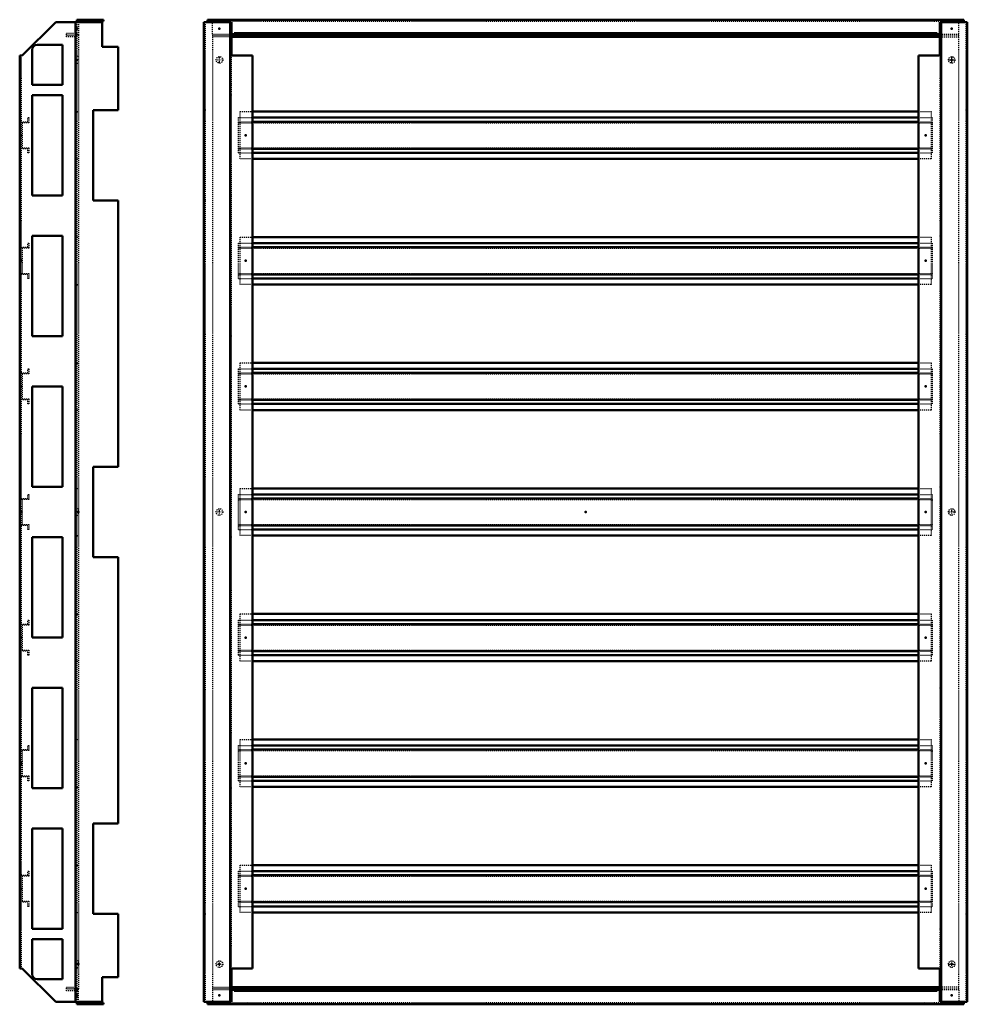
# Model space of a CAD drawing. Header units: millimetres. Extents: x 0 to 2066, y -40 to 1433.
# Tile 2 of 2: x 1123 to 2066, y 183 to 1163. Entities that reach past the tile are written whole.
import ezdxf

# ---------------------------------------------------------------- set-up
doc = ezdxf.new("R2010")
doc.units = ezdxf.units.MM
doc.linetypes.add('Center', pattern=[1.5, 0.45, -0.5, 0.05, -0.5])
doc.linetypes.add('Dashed', pattern=[2, 1, -1])
for name, color, linetype, lineweight in [('2d ConnectionPoints', 7, 'Continuous', 50), ('AM_0', 7, 'Continuous', 50), ('AM_7', 7, 'Center', 25), ('AM_9', 6, 'Dashed', 25)]:
    doc.layers.add(name, color=color, linetype=linetype, lineweight=lineweight)

# ---------------------------------------------------------------- blocks, each defined once
blk = doc.blocks.new('29_AC10080R5_0__P1_1_0_in_AC10080R5_0__1300')
at = {"layer": 'AM_9'}
for p, q in [((1124.3, 1061.9), (1130.8, 1061.9)), ((1131.8, 1060.9), (1125.3, 1060.9)), ((1125.3, 1060.9), (1125.3, 1035.9)), ((1130.8, 1061.9), (1130.8, 1065.9)), ((1130.8, 1065.9), (1131.8, 1065.9)), ((1131.8, 1065.9), (1131.8, 1060.9)), ((1130.8, 1034.9), (1124.3, 1034.9)), ((1125.3, 1035.9), (1131.8, 1035.9)), ((1130.8, 1030.9), (1130.8, 1034.9)), ((1131.8, 1030.9), (1130.8, 1030.9)), ((1131.8, 1035.9), (1131.8, 1030.9))]:
    blk.add_line(p, q, dxfattribs=at)
blk = doc.blocks.new('30_AC10080R5_0__P1_2_0_in_AC10080R5_0__1300')
at = {"layer": 'AM_9'}
for p, q in [((1130.8, 936.9), (1130.8, 940.9)), ((1130.8, 940.9), (1131.8, 940.9)), ((1131.8, 940.9), (1131.8, 935.9)), ((1124.3, 936.9), (1130.8, 936.9)), ((1131.8, 935.9), (1125.3, 935.9)), ((1125.3, 935.9), (1125.3, 910.9)), ((1130.8, 909.9), (1124.3, 909.9)), ((1125.3, 910.9), (1131.8, 910.9)), ((1130.8, 905.9), (1130.8, 909.9)), ((1131.8, 905.9), (1130.8, 905.9)), ((1131.8, 910.9), (1131.8, 905.9))]:
    blk.add_line(p, q, dxfattribs=at)
blk = doc.blocks.new('31_AC10080R5_0__P1_3_0_in_AC10080R5_0__1300')
at = {"layer": 'AM_9'}
for p, q in [((1130.8, 815.9), (1131.8, 815.9)), ((1130.8, 811.9), (1130.8, 815.9)), ((1131.8, 815.9), (1131.8, 810.9)), ((1124.3, 811.9), (1130.8, 811.9)), ((1125.3, 810.9), (1125.3, 785.9)), ((1131.8, 810.9), (1125.3, 810.9)), ((1130.8, 784.9), (1124.3, 784.9)), ((1125.3, 785.9), (1131.8, 785.9)), ((1130.8, 780.9), (1130.8, 784.9)), ((1131.8, 785.9), (1131.8, 780.9)), ((1131.8, 780.9), (1130.8, 780.9))]:
    blk.add_line(p, q, dxfattribs=at)
blk = doc.blocks.new('32_AC10080R5_0__P1_4_0_in_AC10080R5_0__1300')
at = {"layer": 'AM_9'}
for p, q in [((1124.3, 686.9), (1130.8, 686.9)), ((1130.8, 686.9), (1130.8, 690.9)), ((1130.8, 690.9), (1131.8, 690.9)), ((1131.8, 690.9), (1131.8, 685.9)), ((1131.8, 685.9), (1125.3, 685.9)), ((1125.3, 685.9), (1125.3, 660.9)), ((1130.8, 659.9), (1124.3, 659.9)), ((1125.3, 660.9), (1131.8, 660.9)), ((1130.8, 655.9), (1130.8, 659.9)), ((1131.8, 660.9), (1131.8, 655.9)), ((1131.8, 655.9), (1130.8, 655.9))]:
    blk.add_line(p, q, dxfattribs=at)
blk = doc.blocks.new('33_AC10080R5_0__P1_5_0_in_AC10080R5_0__1300')
at = {"layer": 'AM_9'}
for p, q in [((1124.3, 561.9), (1130.8, 561.9)), ((1131.8, 560.9), (1125.3, 560.9)), ((1125.3, 560.9), (1125.3, 535.9)), ((1130.8, 561.9), (1130.8, 565.9)), ((1130.8, 565.9), (1131.8, 565.9)), ((1131.8, 565.9), (1131.8, 560.9)), ((1130.8, 534.9), (1124.3, 534.9)), ((1125.3, 535.9), (1131.8, 535.9)), ((1130.8, 530.9), (1130.8, 534.9)), ((1131.8, 530.9), (1130.8, 530.9)), ((1131.8, 535.9), (1131.8, 530.9))]:
    blk.add_line(p, q, dxfattribs=at)
blk = doc.blocks.new('34_AC10080R5_0__P1_6_0_in_AC10080R5_0__1300')
at = {"layer": 'AM_9'}
for p, q in [((1124.3, 436.9), (1130.8, 436.9)), ((1125.3, 435.9), (1125.3, 410.9)), ((1131.8, 435.9), (1125.3, 435.9)), ((1130.8, 436.9), (1130.8, 440.9)), ((1130.8, 440.9), (1131.8, 440.9)), ((1131.8, 440.9), (1131.8, 435.9)), ((1130.8, 409.9), (1124.3, 409.9)), ((1125.3, 410.9), (1131.8, 410.9)), ((1130.8, 405.9), (1130.8, 409.9)), ((1131.8, 405.9), (1130.8, 405.9)), ((1131.8, 410.9), (1131.8, 405.9))]:
    blk.add_line(p, q, dxfattribs=at)
blk = doc.blocks.new('35_AC10080R5_0__P1_7_0_in_AC10080R5_0__1300')
at = {"layer": 'AM_9'}
for p, q in [((1130.8, 315.9), (1131.8, 315.9)), ((1130.8, 311.9), (1130.8, 315.9)), ((1131.8, 315.9), (1131.8, 310.9)), ((1124.3, 311.9), (1130.8, 311.9)), ((1131.8, 310.9), (1125.3, 310.9)), ((1125.3, 310.9), (1125.3, 285.9)), ((1130.8, 284.9), (1124.3, 284.9)), ((1125.3, 285.9), (1131.8, 285.9)), ((1130.8, 280.9), (1130.8, 284.9)), ((1131.8, 285.9), (1131.8, 280.9)), ((1131.8, 280.9), (1130.8, 280.9))]:
    blk.add_line(p, q, dxfattribs=at)
blk = doc.blocks.new('36_MC_800_1000_0__1_0_in_AC10080R5_0__1300')
at = {"layer": 'AM_0'}
for p, q in [((1179.8, 1163.4), (1206.3, 1163.4)), ((1179.8, 1160.9), (1179.8, 1163.4)), ((1206.3, 1161.9), (1181.3, 1161.9)), ((1181.3, 1161.9), (1181.3, 1160.9)), ((1182.53, 1163.4), (1182.53, 1161.9)), ((1206.3, 1163.4), (1206.3, 1161.9))]:
    blk.add_line(p, q, dxfattribs=at)
at = {"layer": 'AM_9'}
for p, q in [((1181.3, 1160.9), (1181.3, 1148.4)), ((1188.3, 1161.9), (1188.3, 1163.4)), ((1169.3, 1148.4), (1169.3, 1149.9)), ((1169.3, 1149.9), (1179.8, 1149.9)), ((1169.3, 1148.4), (1181.3, 1148.4)), ((1179.8, 1148.9), (1181.3, 1148.9))]:
    blk.add_line(p, q, dxfattribs=at)
blk = doc.blocks.new('37_MC_800_1000_0__2_0_in_AC10080R5_0__1300')
at = {"layer": 'AM_0'}
for p, q in [((1179.8, 185.9), (1179.8, 183.4)), ((1179.8, 183.4), (1206.3, 183.4)), ((1181.3, 184.9), (1181.3, 185.9)), ((1206.3, 184.9), (1181.3, 184.9)), ((1182.53, 183.4), (1182.53, 184.9)), ((1206.3, 183.4), (1206.3, 184.9))]:
    blk.add_line(p, q, dxfattribs=at)
at = {"layer": 'AM_9'}
for p, q in [((1169.3, 196.9), (1169.3, 198.4)), ((1181.3, 198.4), (1169.3, 198.4)), ((1179.8, 196.9), (1169.3, 196.9)), ((1179.8, 197.9), (1181.3, 197.9)), ((1181.3, 185.9), (1181.3, 198.4)), ((1188.3, 184.9), (1188.3, 183.4))]:
    blk.add_line(p, q, dxfattribs=at)
blk = doc.blocks.new('38_AC1000_0__0_in_AC10080R5_0__1300')
at = {"layer": 'AM_0'}
for p, q in [((1158.66, 1160.9), (1125.26, 1127.7)), ((1158.66, 1160.9), (1204.8, 1160.9)), ((1178.3, 1160.9), (1178.3, 185.9)), ((1204.8, 1160.9), (1204.8, 1136.4)), ((1165.3, 1138.4), (1140.3, 1138.4)), ((1165.3, 1098.4), (1165.3, 1138.4)), ((1125.26, 1127.7), (1122.8, 1127.7)), ((1122.8, 1127.7), (1122.8, 219.1)), ((1135.3, 1133.4), (1135.3, 1098.4)), ((1204.8, 1136.4), (1220.8, 1136.4)), ((1220.8, 1136.4), (1220.8, 1073.4)), ((1135.3, 1098.4), (1165.3, 1098.4)), ((1135.3, 1088.4), (1135.3, 988.4)), ((1165.3, 1088.4), (1135.3, 1088.4)), ((1165.3, 988.4), (1165.3, 1088.4)), ((1195.8, 1073.4), (1195.8, 983.4)), ((1220.8, 1073.4), (1195.8, 1073.4)), ((1135.3, 988.4), (1165.3, 988.4)), ((1195.8, 983.4), (1220.8, 983.4)), ((1220.8, 983.4), (1220.8, 718.4)), ((1165.3, 948.4), (1135.3, 948.4)), ((1135.3, 948.4), (1135.3, 848.4)), ((1165.3, 848.4), (1165.3, 948.4)), ((1135.3, 848.4), (1165.3, 848.4)), ((1135.3, 798.4), (1135.3, 698.4)), ((1165.3, 798.4), (1135.3, 798.4)), ((1165.3, 698.4), (1165.3, 798.4)), ((1195.8, 718.4), (1195.8, 628.4)), ((1220.8, 718.4), (1195.8, 718.4)), ((1135.3, 698.4), (1165.3, 698.4)), ((1135.3, 648.4), (1135.3, 548.4)), ((1165.3, 648.4), (1135.3, 648.4)), ((1165.3, 548.4), (1165.3, 648.4)), ((1195.8, 628.4), (1220.8, 628.4)), ((1220.8, 628.4), (1220.8, 363.4)), ((1135.3, 548.4), (1165.3, 548.4)), ((1165.3, 498.4), (1135.3, 498.4)), ((1135.3, 498.4), (1135.3, 398.4)), ((1165.3, 398.4), (1165.3, 498.4)), ((1135.3, 398.4), (1165.3, 398.4)), ((1195.8, 363.4), (1195.8, 273.4)), ((1220.8, 363.4), (1195.8, 363.4)), ((1165.3, 358.4), (1135.3, 358.4)), ((1135.3, 358.4), (1135.3, 258.4)), ((1165.3, 258.4), (1165.3, 358.4)), ((1195.8, 273.4), (1220.8, 273.4)), ((1220.8, 273.4), (1220.8, 210.4)), ((1135.3, 258.4), (1165.3, 258.4)), ((1135.3, 248.4), (1135.3, 213.4)), ((1165.3, 248.4), (1135.3, 248.4)), ((1165.3, 208.4), (1165.3, 248.4)), ((1122.8, 219.1), (1125.26, 219.1)), ((1125.26, 219.1), (1158.66, 185.9)), ((1140.3, 208.4), (1165.3, 208.4)), ((1204.8, 210.4), (1204.8, 185.9)), ((1220.8, 210.4), (1204.8, 210.4)), ((1158.66, 185.9), (1204.8, 185.9))]:
    blk.add_line(p, q, dxfattribs=at)
for centre, start, end in [((1140.3, 1133.4), 90, 180), ((1140.3, 213.4), 180, 270)]:
    blk.add_arc(centre, 5, start, end, dxfattribs=at)
at = {"layer": 'AM_9'}
for p, q in [((1179.8, 1160.9), (1179.8, 185.9)), ((1124.3, 1127.7), (1124.3, 219.1))]:
    blk.add_line(p, q, dxfattribs=at)
blk = doc.blocks.new('39_AC10080R5_0__P2_0_in_AC10080R5_0__1300')
at = {"layer": 'AM_7'}
for p, q in [((1181.38, 1123.4), (1179.72, 1123.4)), ((1181.38, 673.4), (1179.72, 673.4)), ((1181.38, 223.4), (1179.72, 223.4))]:
    blk.add_line(p, q, dxfattribs=at)
at = {"layer": 'AM_9'}
for p, q in [((1169.3, 1146.4), (1169.3, 1147.9)), ((1169.3, 1147.9), (1181.3, 1147.9)), ((1178.91, 1146.4), (1179.75, 1147.9)), ((1181.3, 1147.9), (1181.3, 198.9)), ((1179.8, 1146.4), (1169.3, 1146.4)), ((1181.3, 1126.65), (1179.8, 1126.65)), ((1179.8, 1120.15), (1181.3, 1120.15)), ((1179.8, 1071.9), (1181.3, 1071.9)), ((1179.8, 1024.9), (1181.3, 1024.9)), ((1179.8, 946.9), (1181.3, 946.9)), ((1179.8, 899.9), (1181.3, 899.9)), ((1179.8, 821.9), (1181.3, 821.9)), ((1179.8, 774.9), (1181.3, 774.9)), ((1179.8, 696.9), (1181.3, 696.9)), ((1181.3, 676.65), (1179.8, 676.65)), ((1179.8, 670.15), (1181.3, 670.15)), ((1179.8, 649.9), (1181.3, 649.9)), ((1179.8, 571.9), (1181.3, 571.9)), ((1179.8, 524.9), (1181.3, 524.9)), ((1179.8, 446.9), (1181.3, 446.9)), ((1179.8, 399.9), (1181.3, 399.9)), ((1179.8, 321.9), (1181.3, 321.9)), ((1179.8, 274.9), (1181.3, 274.9)), ((1181.3, 226.65), (1179.8, 226.65)), ((1179.8, 220.15), (1181.3, 220.15)), ((1169.3, 198.9), (1169.3, 200.4)), ((1169.3, 200.4), (1179.8, 200.4)), ((1181.3, 198.9), (1169.3, 198.9)), ((1179.75, 198.9), (1178.91, 200.4))]:
    blk.add_line(p, q, dxfattribs=at)
blk = doc.blocks.new('40_AC1000_0__1_0_in_AC10080R5_0__1300')
at = {"layer": 'AM_0'}
for p, q in [((1333.7, 1160.9), (1306.2, 1160.9)), ((1306.2, 185.9), (1306.2, 1160.9)), ((1332.2, 185.9), (1332.2, 1160.9)), ((1333.7, 1160.9), (1333.7, 1127.7)), ((1354.7, 1127.7), (1332.2, 1127.7)), ((1354.7, 219.1), (1354.7, 1127.7)), ((1332.2, 219.1), (1354.7, 219.1)), ((1333.7, 219.1), (1333.7, 185.9)), ((1333.7, 185.9), (1306.2, 185.9))]:
    blk.add_line(p, q, dxfattribs=at)
at = {"layer": 'AM_9'}
for p, q in [((1307.7, 185.9), (1307.7, 1160.9)), ((1333.7, 1138.4), (1332.2, 1138.4)), ((1307.7, 1136.4), (1306.2, 1136.4)), ((1333.7, 1133.4), (1332.2, 1133.4)), ((1333.7, 219.1), (1333.7, 1127.7)), ((1333.7, 1098.4), (1332.2, 1098.4)), ((1333.7, 1088.4), (1332.2, 1088.4)), ((1307.7, 1073.4), (1306.2, 1073.4)), ((1307.7, 983.4), (1306.2, 983.4)), ((1333.7, 988.4), (1332.2, 988.4)), ((1333.7, 948.4), (1332.2, 948.4)), ((1333.7, 848.4), (1332.2, 848.4)), ((1333.7, 798.4), (1332.2, 798.4)), ((1307.7, 718.4), (1306.2, 718.4)), ((1333.7, 698.4), (1332.2, 698.4)), ((1333.7, 648.4), (1332.2, 648.4)), ((1307.7, 628.4), (1306.2, 628.4)), ((1333.7, 548.4), (1332.2, 548.4)), ((1333.7, 498.4), (1332.2, 498.4)), ((1333.7, 398.4), (1332.2, 398.4)), ((1307.7, 363.4), (1306.2, 363.4)), ((1333.7, 358.4), (1332.2, 358.4)), ((1307.7, 273.4), (1306.2, 273.4)), ((1333.7, 258.4), (1332.2, 258.4)), ((1333.7, 248.4), (1332.2, 248.4)), ((1307.7, 210.4), (1306.2, 210.4)), ((1333.7, 213.4), (1332.2, 213.4)), ((1333.7, 208.4), (1332.2, 208.4))]:
    blk.add_line(p, q, dxfattribs=at)
blk = doc.blocks.new('41_AC10080R5_0__P1_1_0_in_AC10080R5_0__1300')
at = {"layer": 'AM_0'}
for p, q in [((1354.7, 1065.9), (2017.7, 1065.9)), ((1354.7, 1061.9), (2017.7, 1061.9)), ((1354.7, 1034.9), (2017.7, 1034.9)), ((1354.7, 1030.9), (2017.7, 1030.9))]:
    blk.add_line(p, q, dxfattribs=at)
at = {"layer": 'AM_9'}
for p, q in [((1340.7, 1030.9), (1340.7, 1065.9)), ((1340.7, 1065.9), (1354.7, 1065.9)), ((1340.7, 1061.9), (1354.7, 1061.9)), ((1340.7, 1060.9), (2031.7, 1060.9)), ((2017.7, 1065.9), (2031.7, 1065.9)), ((2017.7, 1061.9), (2031.7, 1061.9)), ((2031.7, 1030.9), (2031.7, 1065.9)), ((1340.7, 1035.9), (2031.7, 1035.9)), ((1340.7, 1034.9), (1354.7, 1034.9)), ((1340.7, 1030.9), (1354.7, 1030.9)), ((2017.7, 1034.9), (2031.7, 1034.9)), ((2017.7, 1030.9), (2031.7, 1030.9))]:
    blk.add_line(p, q, dxfattribs=at)
blk = doc.blocks.new('42_AC10080R5_0__P1_2_0_in_AC10080R5_0__1300')
at = {"layer": 'AM_0'}
for p, q in [((1354.7, 940.9), (2017.7, 940.9)), ((1354.7, 936.9), (2017.7, 936.9)), ((1354.7, 909.9), (2017.7, 909.9)), ((1354.7, 905.9), (2017.7, 905.9))]:
    blk.add_line(p, q, dxfattribs=at)
at = {"layer": 'AM_9'}
for p, q in [((1340.7, 940.9), (1354.7, 940.9)), ((1340.7, 905.9), (1340.7, 940.9)), ((2017.7, 940.9), (2031.7, 940.9)), ((2031.7, 905.9), (2031.7, 940.9)), ((1340.7, 936.9), (1354.7, 936.9)), ((1340.7, 935.9), (2031.7, 935.9)), ((2017.7, 936.9), (2031.7, 936.9)), ((1340.7, 910.9), (2031.7, 910.9)), ((1340.7, 909.9), (1354.7, 909.9)), ((1340.7, 905.9), (1354.7, 905.9)), ((2017.7, 909.9), (2031.7, 909.9)), ((2017.7, 905.9), (2031.7, 905.9))]:
    blk.add_line(p, q, dxfattribs=at)
blk = doc.blocks.new('43_AC10080R5_0__P1_3_0_in_AC10080R5_0__1300')
at = {"layer": 'AM_0'}
for p, q in [((1354.7, 815.9), (2017.7, 815.9)), ((1354.7, 811.9), (2017.7, 811.9)), ((1354.7, 784.9), (2017.7, 784.9)), ((1354.7, 780.9), (2017.7, 780.9))]:
    blk.add_line(p, q, dxfattribs=at)
at = {"layer": 'AM_9'}
for p, q in [((1340.7, 815.9), (1354.7, 815.9)), ((1340.7, 780.9), (1340.7, 815.9)), ((2017.7, 815.9), (2031.7, 815.9)), ((2031.7, 780.9), (2031.7, 815.9)), ((1340.7, 811.9), (1354.7, 811.9)), ((1340.7, 810.9), (2031.7, 810.9)), ((2017.7, 811.9), (2031.7, 811.9)), ((1340.7, 785.9), (2031.7, 785.9)), ((1340.7, 784.9), (1354.7, 784.9)), ((2017.7, 784.9), (2031.7, 784.9)), ((1340.7, 780.9), (1354.7, 780.9)), ((2017.7, 780.9), (2031.7, 780.9))]:
    blk.add_line(p, q, dxfattribs=at)
blk = doc.blocks.new('44_AC10080R5_0__P1_4_0_in_AC10080R5_0__1300')
at = {"layer": 'AM_0'}
for p, q in [((1354.7, 690.9), (2017.7, 690.9)), ((1354.7, 686.9), (2017.7, 686.9)), ((1354.7, 659.9), (2017.7, 659.9)), ((1354.7, 655.9), (2017.7, 655.9))]:
    blk.add_line(p, q, dxfattribs=at)
at = {"layer": 'AM_9'}
for p, q in [((1340.7, 655.9), (1340.7, 690.9)), ((1340.7, 690.9), (1354.7, 690.9)), ((1340.7, 686.9), (1354.7, 686.9)), ((2017.7, 690.9), (2031.7, 690.9)), ((2017.7, 686.9), (2031.7, 686.9)), ((2031.7, 655.9), (2031.7, 690.9)), ((1340.7, 685.9), (2031.7, 685.9)), ((1340.7, 660.9), (2031.7, 660.9)), ((1340.7, 659.9), (1354.7, 659.9)), ((2017.7, 659.9), (2031.7, 659.9)), ((1340.7, 655.9), (1354.7, 655.9)), ((2017.7, 655.9), (2031.7, 655.9))]:
    blk.add_line(p, q, dxfattribs=at)
blk = doc.blocks.new('45_AC10080R5_0__P1_5_0_in_AC10080R5_0__1300')
at = {"layer": 'AM_0'}
for p, q in [((1354.7, 565.9), (2017.7, 565.9)), ((1354.7, 561.9), (2017.7, 561.9)), ((1354.7, 534.9), (2017.7, 534.9)), ((1354.7, 530.9), (2017.7, 530.9))]:
    blk.add_line(p, q, dxfattribs=at)
at = {"layer": 'AM_9'}
for p, q in [((1340.7, 530.9), (1340.7, 565.9)), ((1340.7, 565.9), (1354.7, 565.9)), ((1340.7, 561.9), (1354.7, 561.9)), ((1340.7, 560.9), (2031.7, 560.9)), ((2017.7, 565.9), (2031.7, 565.9)), ((2017.7, 561.9), (2031.7, 561.9)), ((2031.7, 530.9), (2031.7, 565.9)), ((1340.7, 535.9), (2031.7, 535.9)), ((1340.7, 534.9), (1354.7, 534.9)), ((1340.7, 530.9), (1354.7, 530.9)), ((2017.7, 534.9), (2031.7, 534.9)), ((2017.7, 530.9), (2031.7, 530.9))]:
    blk.add_line(p, q, dxfattribs=at)
blk = doc.blocks.new('46_AC10080R5_0__P1_6_0_in_AC10080R5_0__1300')
at = {"layer": 'AM_0'}
for p, q in [((1354.7, 440.9), (2017.7, 440.9)), ((1354.7, 436.9), (2017.7, 436.9)), ((1354.7, 409.9), (2017.7, 409.9)), ((1354.7, 405.9), (2017.7, 405.9))]:
    blk.add_line(p, q, dxfattribs=at)
at = {"layer": 'AM_9'}
for p, q in [((1340.7, 405.9), (1340.7, 440.9)), ((1340.7, 440.9), (1354.7, 440.9)), ((1340.7, 436.9), (1354.7, 436.9)), ((1340.7, 435.9), (2031.7, 435.9)), ((2017.7, 440.9), (2031.7, 440.9)), ((2017.7, 436.9), (2031.7, 436.9)), ((2031.7, 405.9), (2031.7, 440.9)), ((1340.7, 410.9), (2031.7, 410.9)), ((1340.7, 409.9), (1354.7, 409.9)), ((1340.7, 405.9), (1354.7, 405.9)), ((2017.7, 409.9), (2031.7, 409.9)), ((2017.7, 405.9), (2031.7, 405.9))]:
    blk.add_line(p, q, dxfattribs=at)
blk = doc.blocks.new('47_AC10080R5_0__P1_7_0_in_AC10080R5_0__1300')
at = {"layer": 'AM_0'}
for p, q in [((1354.7, 315.9), (2017.7, 315.9)), ((1354.7, 311.9), (2017.7, 311.9)), ((1354.7, 284.9), (2017.7, 284.9)), ((1354.7, 280.9), (2017.7, 280.9))]:
    blk.add_line(p, q, dxfattribs=at)
at = {"layer": 'AM_9'}
for p, q in [((1340.7, 315.9), (1354.7, 315.9)), ((1340.7, 280.9), (1340.7, 315.9)), ((2017.7, 315.9), (2031.7, 315.9)), ((2031.7, 280.9), (2031.7, 315.9)), ((1340.7, 311.9), (1354.7, 311.9)), ((1340.7, 310.9), (2031.7, 310.9)), ((2017.7, 311.9), (2031.7, 311.9)), ((1340.7, 285.9), (2031.7, 285.9)), ((1340.7, 284.9), (1354.7, 284.9)), ((2017.7, 284.9), (2031.7, 284.9)), ((1340.7, 280.9), (1354.7, 280.9)), ((2017.7, 280.9), (2031.7, 280.9))]:
    blk.add_line(p, q, dxfattribs=at)
blk = doc.blocks.new('48_MC_800_1000_0__1_0_in_AC10080R5_0__1300')
at = {"layer": 'AM_0'}
for p, q in [((1309.7, 1163.4), (1309.7, 1161.9)), ((1309.7, 1163.4), (2062.7, 1163.4)), ((1314.7, 1161.9), (1309.7, 1161.9)), ((1314.7, 1160.9), (1314.7, 1163.4)), ((2057.7, 1160.9), (2057.7, 1163.4)), ((2057.7, 1161.9), (2062.7, 1161.9)), ((2062.7, 1163.4), (2062.7, 1161.9)), ((1333.7, 1148.9), (1336.2, 1148.9)), ((1336.2, 1149.9), (2036.2, 1149.9)), ((1336.2, 1149.9), (1336.2, 1148.4)), ((1336.2, 1148.4), (2036.2, 1148.4)), ((2036.2, 1148.4), (2036.2, 1149.9)), ((2036.2, 1148.9), (2038.7, 1148.9))]:
    blk.add_line(p, q, dxfattribs=at)
at = {"layer": 'AM_9'}
for p, q in [((1314.7, 1161.9), (2057.7, 1161.9)), ((1314.7, 1148.9), (1314.7, 1160.9)), ((1329.2, 1161.9), (1329.2, 1163.4)), ((1349.2, 1161.9), (1349.2, 1163.4)), ((2023.2, 1161.9), (2023.2, 1163.4)), ((2043.2, 1161.9), (2043.2, 1163.4)), ((2057.7, 1148.9), (2057.7, 1160.9)), ((1314.7, 1148.9), (1333.7, 1148.9)), ((2038.7, 1148.9), (2057.7, 1148.9))]:
    blk.add_line(p, q, dxfattribs=at)
blk = doc.blocks.new('49_MC_800_1000_0__2_0_in_AC10080R5_0__1300')
at = {"layer": 'AM_0'}
for p, q in [((1336.2, 197.9), (1333.7, 197.9)), ((2036.2, 198.4), (1336.2, 198.4)), ((1336.2, 198.4), (1336.2, 196.9)), ((2036.2, 196.9), (1336.2, 196.9)), ((2036.2, 196.9), (2036.2, 198.4)), ((2038.7, 197.9), (2036.2, 197.9)), ((1314.7, 184.9), (1309.7, 184.9)), ((1309.7, 183.4), (1309.7, 184.9)), ((1309.7, 183.4), (2062.7, 183.4)), ((1314.7, 185.9), (1314.7, 183.4)), ((2057.7, 185.9), (2057.7, 183.4)), ((2057.7, 184.9), (2062.7, 184.9)), ((2062.7, 183.4), (2062.7, 184.9))]:
    blk.add_line(p, q, dxfattribs=at)
at = {"layer": 'AM_9'}
for p, q in [((1333.7, 197.9), (1314.7, 197.9)), ((1314.7, 197.9), (1314.7, 185.9)), ((2057.7, 197.9), (2038.7, 197.9)), ((2057.7, 197.9), (2057.7, 185.9)), ((2057.7, 184.9), (1314.7, 184.9)), ((1329.2, 184.9), (1329.2, 183.4)), ((1349.2, 184.9), (1349.2, 183.4)), ((2023.2, 184.9), (2023.2, 183.4)), ((2043.2, 184.9), (2043.2, 183.4))]:
    blk.add_line(p, q, dxfattribs=at)
blk = doc.blocks.new('50_AC1000_0__2_0_in_AC10080R5_0__1300')
at = {"layer": 'AM_0'}
for p, q in [((2038.7, 1160.9), (2066.2, 1160.9)), ((2038.7, 1127.7), (2038.7, 1160.9)), ((2040.2, 1160.9), (2040.2, 185.9)), ((2066.2, 1160.9), (2066.2, 185.9)), ((2017.7, 1127.7), (2017.7, 219.1)), ((2040.2, 1127.7), (2017.7, 1127.7)), ((2017.7, 219.1), (2040.2, 219.1)), ((2038.7, 185.9), (2038.7, 219.1)), ((2038.7, 185.9), (2066.2, 185.9))]:
    blk.add_line(p, q, dxfattribs=at)
at = {"layer": 'AM_9'}
for p, q in [((2064.7, 1160.9), (2064.7, 185.9)), ((2038.7, 1138.4), (2040.2, 1138.4)), ((2038.7, 1133.4), (2040.2, 1133.4)), ((2038.7, 1127.7), (2038.7, 219.1)), ((2064.7, 1136.4), (2066.2, 1136.4)), ((2038.7, 1098.4), (2040.2, 1098.4)), ((2038.7, 1088.4), (2040.2, 1088.4)), ((2064.7, 1073.4), (2066.2, 1073.4)), ((2038.7, 988.4), (2040.2, 988.4)), ((2064.7, 983.4), (2066.2, 983.4)), ((2038.7, 948.4), (2040.2, 948.4)), ((2038.7, 848.4), (2040.2, 848.4)), ((2038.7, 798.4), (2040.2, 798.4)), ((2064.7, 718.4), (2066.2, 718.4)), ((2038.7, 698.4), (2040.2, 698.4)), ((2038.7, 648.4), (2040.2, 648.4)), ((2064.7, 628.4), (2066.2, 628.4)), ((2038.7, 548.4), (2040.2, 548.4)), ((2038.7, 498.4), (2040.2, 498.4)), ((2038.7, 398.4), (2040.2, 398.4)), ((2064.7, 363.4), (2066.2, 363.4)), ((2038.7, 358.4), (2040.2, 358.4)), ((2064.7, 273.4), (2066.2, 273.4)), ((2038.7, 258.4), (2040.2, 258.4)), ((2038.7, 248.4), (2040.2, 248.4)), ((2038.7, 213.4), (2040.2, 213.4)), ((2038.7, 208.4), (2040.2, 208.4)), ((2064.7, 210.4), (2066.2, 210.4))]:
    blk.add_line(p, q, dxfattribs=at)
blk = doc.blocks.new('51_AC10080R5_0__P2_0_in_AC10080R5_0__1300')
at = {"layer": 'AM_0'}
for p, q in [((2038.7, 1147.9), (1333.7, 1147.9)), ((1336.2, 1146.4), (1336.2, 1147.9)), ((2036.2, 1146.4), (2036.2, 1147.9)), ((1333.7, 1146.4), (2038.7, 1146.4)), ((1354.7, 1071.9), (2017.7, 1071.9)), ((2017.7, 1024.9), (1354.7, 1024.9)), ((1354.7, 946.9), (2017.7, 946.9)), ((2017.7, 899.9), (1354.7, 899.9)), ((1354.7, 821.9), (2017.7, 821.9)), ((2017.7, 774.9), (1354.7, 774.9)), ((1354.7, 696.9), (2017.7, 696.9)), ((2017.7, 649.9), (1354.7, 649.9)), ((1354.7, 571.9), (2017.7, 571.9)), ((2017.7, 524.9), (1354.7, 524.9)), ((1354.7, 446.9), (2017.7, 446.9)), ((2017.7, 399.9), (1354.7, 399.9)), ((1354.7, 321.9), (2017.7, 321.9)), ((2017.7, 274.9), (1354.7, 274.9)), ((2038.7, 200.4), (1333.7, 200.4)), ((1333.7, 198.9), (2038.7, 198.9)), ((1336.2, 198.9), (1336.2, 200.4)), ((2036.2, 198.9), (2036.2, 200.4))]:
    blk.add_line(p, q, dxfattribs=at)
at = {"layer": 'AM_7'}
for p, q in [((1318.2875, 1123.4), (1325.1125, 1123.4)), ((1321.7, 1119.9875), (1321.7, 1126.8125)), ((2047.2875, 1123.4), (2054.1125, 1123.4)), ((2050.7, 1119.9875), (2050.7, 1126.8125)), ((1321.7, 669.9875), (1321.7, 676.8125)), ((2050.7, 669.9875), (2050.7, 676.8125)), ((1318.2875, 673.4), (1325.1125, 673.4)), ((2047.2875, 673.4), (2054.1125, 673.4)), ((1321.7, 219.9875), (1321.7, 226.8125)), ((2050.7, 219.9875), (2050.7, 226.8125)), ((1318.2875, 223.4), (1325.1125, 223.4)), ((2047.2875, 223.4), (2054.1125, 223.4))]:
    blk.add_line(p, q, dxfattribs=at)
at = {"layer": 'AM_9'}
for p, q in [((1314.7, 1147.9), (1333.7, 1147.9)), ((1314.7, 1147.9), (1314.7, 198.9)), ((2057.7, 1147.9), (2038.7, 1147.9)), ((2057.7, 198.9), (2057.7, 1147.9)), ((1333.7, 1146.4), (1314.7, 1146.4)), ((2038.7, 1146.4), (2057.7, 1146.4)), ((1342.2, 1024.9), (1342.2, 1071.9)), ((1342.2, 1071.9), (1354.7, 1071.9)), ((2017.7, 1071.9), (2030.2, 1071.9)), ((2030.2, 1071.9), (2030.2, 1024.9)), ((1354.7, 1024.9), (1342.2, 1024.9)), ((2030.2, 1024.9), (2017.7, 1024.9)), ((1342.2, 899.9), (1342.2, 946.9)), ((1342.2, 946.9), (1354.7, 946.9)), ((2017.7, 946.9), (2030.2, 946.9)), ((2030.2, 946.9), (2030.2, 899.9)), ((1354.7, 899.9), (1342.2, 899.9)), ((2030.2, 899.9), (2017.7, 899.9)), ((1342.2, 774.9), (1342.2, 821.9)), ((1342.2, 821.9), (1354.7, 821.9)), ((2017.7, 821.9), (2030.2, 821.9)), ((2030.2, 821.9), (2030.2, 774.9)), ((1354.7, 774.9), (1342.2, 774.9)), ((2030.2, 774.9), (2017.7, 774.9)), ((1342.2, 649.9), (1342.2, 696.9)), ((1342.2, 696.9), (1354.7, 696.9)), ((2017.7, 696.9), (2030.2, 696.9)), ((2030.2, 696.9), (2030.2, 649.9)), ((1354.7, 649.9), (1342.2, 649.9)), ((2030.2, 649.9), (2017.7, 649.9)), ((1342.2, 524.9), (1342.2, 571.9)), ((1342.2, 571.9), (1354.7, 571.9)), ((2017.7, 571.9), (2030.2, 571.9)), ((2030.2, 571.9), (2030.2, 524.9)), ((1354.7, 524.9), (1342.2, 524.9)), ((2030.2, 524.9), (2017.7, 524.9)), ((1342.2, 399.9), (1342.2, 446.9)), ((1342.2, 446.9), (1354.7, 446.9)), ((2017.7, 446.9), (2030.2, 446.9)), ((2030.2, 446.9), (2030.2, 399.9)), ((1354.7, 399.9), (1342.2, 399.9)), ((2030.2, 399.9), (2017.7, 399.9)), ((1342.2, 274.9), (1342.2, 321.9)), ((1342.2, 321.9), (1354.7, 321.9)), ((2017.7, 321.9), (2030.2, 321.9)), ((2030.2, 321.9), (2030.2, 274.9)), ((1354.7, 274.9), (1342.2, 274.9)), ((2030.2, 274.9), (2017.7, 274.9)), ((1314.7, 200.4), (1333.7, 200.4)), ((1333.7, 198.9), (1314.7, 198.9)), ((2057.7, 200.4), (2038.7, 200.4)), ((2038.7, 198.9), (2057.7, 198.9))]:
    blk.add_line(p, q, dxfattribs=at)
for centre in [(1321.7, 1123.4), (2050.7, 1123.4), (1321.7, 673.4), (2050.7, 673.4), (1321.7, 223.4), (2050.7, 223.4)]:
    blk.add_circle(centre, 3.25, dxfattribs=at)

msp = doc.modelspace()

# ---------------------------------------------------------------- linework, layer by layer
at = {"layer": '2d ConnectionPoints'}
for p in [(1179.8, 1154.4), (1179.8, 1154.4), (1179.8, 1154.4), (1321.7, 1154.4), (2050.7, 1154.4), (2050.7, 1154.4), (1179.8, 1123.4), (2050.7, 1123.4), (1124.3, 1048.4), (1347.7, 1048.4), (2024.7, 1048.4), (2024.7, 1048.4), (1124.3, 923.4), (1124.3, 923.4), (1124.3, 923.4), (1347.7, 923.4), (2024.7, 923.4), (2024.7, 923.4), (1124.3, 798.4), (1124.3, 798.4), (1124.3, 798.4), (1347.7, 798.4), (2024.7, 798.4), (2024.7, 798.4), (1124.3, 673.4), (1124.3, 673.4), (1124.3, 673.4), (1181.3, 673.4), (1347.7, 673.4), (1686.2, 673.4), (2024.7, 673.4), (2024.7, 673.4), (1124.3, 548.4), (1124.3, 548.4), (1124.3, 548.4), (1347.7, 548.4), (2024.7, 548.4), (2024.7, 548.4), (1124.3, 423.4), (1124.3, 423.4), (1124.3, 423.4), (1347.7, 423.4), (2024.7, 423.4), (2024.7, 423.4), (1124.3, 298.4), (1124.3, 298.4), (1124.3, 298.4), (1347.7, 298.4), (2024.7, 298.4), (2024.7, 298.4), (1179.8, 223.4), (1181.3, 223.4), (1181.3, 223.4), (1321.7, 223.4), (2050.7, 223.4), (2050.7, 223.4), (1179.8, 192.4), (1179.8, 192.4), (1179.8, 192.4), (1321.7, 192.4), (2050.7, 192.4), (2050.7, 192.4)]:
    msp.add_point(p, dxfattribs=at)

# ---------------------------------------------------------------- block references
for name in ['38_AC1000_0__0_in_AC10080R5_0__1300', '36_MC_800_1000_0__1_0_in_AC10080R5_0__1300', '40_AC1000_0__1_0_in_AC10080R5_0__1300', '48_MC_800_1000_0__1_0_in_AC10080R5_0__1300', '50_AC1000_0__2_0_in_AC10080R5_0__1300', '39_AC10080R5_0__P2_0_in_AC10080R5_0__1300', '51_AC10080R5_0__P2_0_in_AC10080R5_0__1300', '29_AC10080R5_0__P1_1_0_in_AC10080R5_0__1300', '41_AC10080R5_0__P1_1_0_in_AC10080R5_0__1300', '30_AC10080R5_0__P1_2_0_in_AC10080R5_0__1300', '42_AC10080R5_0__P1_2_0_in_AC10080R5_0__1300', '31_AC10080R5_0__P1_3_0_in_AC10080R5_0__1300', '43_AC10080R5_0__P1_3_0_in_AC10080R5_0__1300', '32_AC10080R5_0__P1_4_0_in_AC10080R5_0__1300', '44_AC10080R5_0__P1_4_0_in_AC10080R5_0__1300', '33_AC10080R5_0__P1_5_0_in_AC10080R5_0__1300', '45_AC10080R5_0__P1_5_0_in_AC10080R5_0__1300', '34_AC10080R5_0__P1_6_0_in_AC10080R5_0__1300', '46_AC10080R5_0__P1_6_0_in_AC10080R5_0__1300', '35_AC10080R5_0__P1_7_0_in_AC10080R5_0__1300', '47_AC10080R5_0__P1_7_0_in_AC10080R5_0__1300', '37_MC_800_1000_0__2_0_in_AC10080R5_0__1300', '49_MC_800_1000_0__2_0_in_AC10080R5_0__1300']:
    msp.add_blockref(name, (0, 0))

doc.saveas('drawing.dxf')
